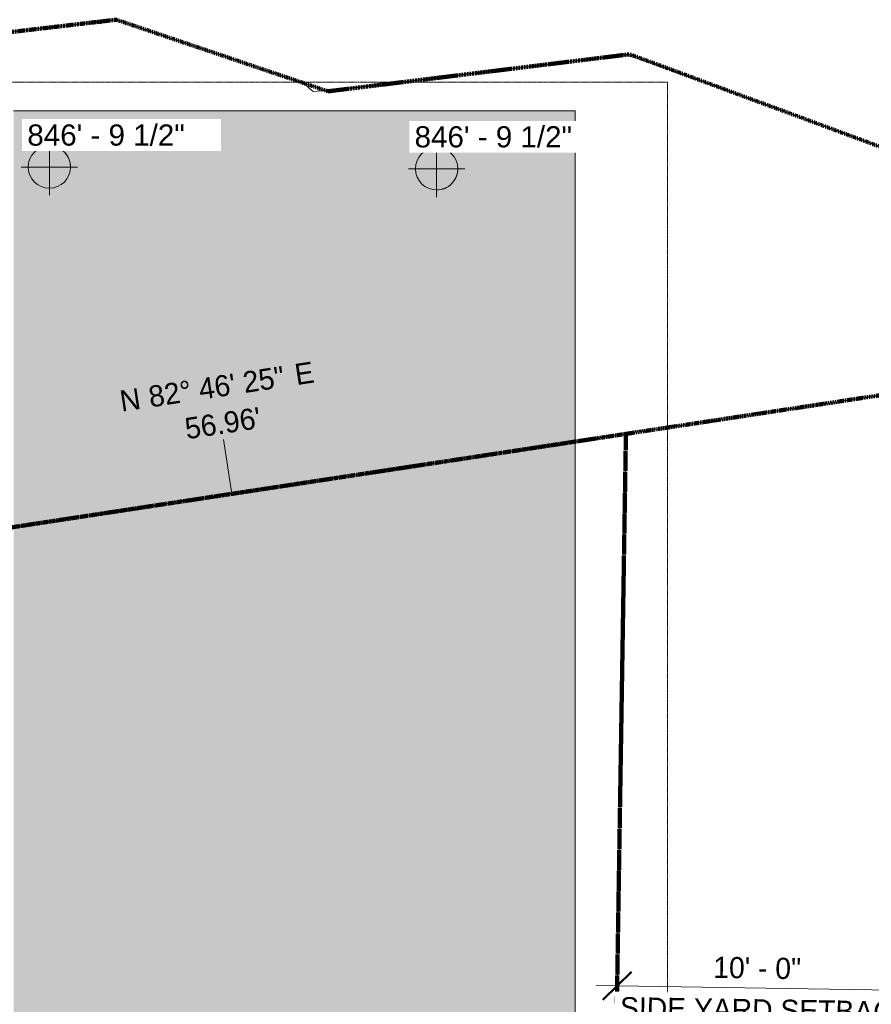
# Model space of a CAD drawing. Header units: inches. Extents: x -9465 to -7685, y 1648 to 3291.
# Tile 58 of 59: x -8642 to -8280, y 2763 to 3181. Entities that reach past the tile are written whole.
import ezdxf

# ---------------------------------------------------------------- set-up
doc = ezdxf.new("R2010")
doc.units = ezdxf.units.IN
doc.header["$MEASUREMENT"] = 0
for name, pattern in [('Aligning Line 1_8_', [0.25, 0.125, -0.125]), ('Double Dash 3_8_', [0.9999999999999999, 0.3749999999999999, -0.125, 0.125, -0.125, 0.125, -0.125]), ('Hidden', [0.2812499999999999, 0.1874999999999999, -0.09374999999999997])]:
    doc.linetypes.add(name, pattern=pattern)
for name, color, linetype, lineweight in [('A-ANNO-DIMS', 211, 'Continuous', 9), ('A-ANNO-DIMS-96', 211, 'Continuous', 9), ('A-DETL-1', 90, 'Hidden', 140), ('C-BLDG-PADS', 91, 'Continuous', 9), ('C-PROP-LINE-1', 91, 'Double Dash 3_8_', 211), ('C-PROP-LINE-IDEN', 91, 'Continuous', 9), ('C-TOPO', 7, 'Continuous', 9), ('G-ANNO-DIMS', 111, 'Continuous', 9), ('G-ANNO-SYMB', 111, 'Aligning Line 1_8_', 9)]:
    doc.layers.add(name, color=color, linetype=linetype, lineweight=lineweight)
doc.styles.add('Arial', font='arial.ttf', dxfattribs={"height": 9})
doc.styles.add('Century Gothic', font='ufonts.com_century-gothic.ttf', dxfattribs={"height": 8.999999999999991})
doc.dimstyles.new('OD__1__Tol__', dxfattribs={"dimscale": 12, "dimtxt": 9.39751442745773, "dimasz": 1, "dimexe": 0.75, "dimexo": 0.5000000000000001, "dimgap": 0.125, "dimtad": 1, "dimdec": 0, "dimzin": 3, "dimdsep": 46, "dimlunit": 4, "dimtxsty": 'Century Gothic', "dimblk1": 'OBLIQUE', "dimblk2": 'OBLIQUE', "dimsah": 1, "dimcen": 0.09, "dimdle": 0.75, "dimazin": 0, "dimtfac": 1, "dimtdec": 4, "dimtix": 1, "dimtmove": 0, "dimatfit": 3, "dimfxl": 1, "dimtvp": 1, "dimtfill": 1, "dimfrac": 2, "dimtolj": 1, "dimtzin": 0, "dimarcsym": 2})

# ---------------------------------------------------------------- blocks, each defined once
blk = doc.blocks.new('Family - ___-1038007-SITE PLAN - PROPOSED OVER EXISTING SURVEY')
at = {"layer": 'C-PROP-LINE-1'}
blk.add_line((-8939.569384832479, 2920.779096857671), (-8263.814077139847, 3023.510366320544), dxfattribs=at)
blk = doc.blocks.new('DIMBLOCK2-SITE PLAN - PROPOSED OVER EXISTING SURVEY')
at = {"layer": 'A-ANNO-DIMS-96'}
for p, q in [((-8387.888451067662, 2768.109615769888), (-8387.705932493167, 2779.593446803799)), ((-8267.90360444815, 2766.202633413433), (-8267.721085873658, 2777.686464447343)), ((-8258.86524605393, 2768.54457727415), (-8396.847819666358, 2770.737606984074)), ((-8387.848956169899, 2770.59458330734), (-8387.888451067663, 2768.109615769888)), ((-8267.86410955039, 2768.687600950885), (-8267.903604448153, 2766.202633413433))]:
    blk.add_line(p, q, dxfattribs=at)
at = {"layer": 'A-ANNO-DIMS-96', "lineweight": 50}
for p, q in [((-8387.848956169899, 2770.59458330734), (-8381.754364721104, 2776.498476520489)), ((-8267.86410955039, 2768.687600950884), (-8261.769518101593, 2774.591494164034)), ((-8387.848956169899, 2770.59458330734), (-8393.943547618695, 2764.69069009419)), ((-8267.86410955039, 2768.687600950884), (-8273.958700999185, 2762.783707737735))]:
    blk.add_line(p, q, dxfattribs=at)
at = {"layer": 'A-ANNO-DIMS-96', "color": 0, "insert": (-8346.889473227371, 2782.981076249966), "char_height": 8.999999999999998, "width": 46.18207090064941, "attachment_point": 1, "rotation": 359.089444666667, "line_spacing_factor": 0.9845015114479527, "style": 'Century Gothic', "bg_fill": 3, "box_fill_scale": 1.25, "bg_fill_color": 256, "bg_fill_true_color": 13158600, "bg_fill_transparency": 0}
blk.add_mtext('10\' - 0"', dxfattribs=at)
at = {"layer": 'A-ANNO-DIMS-96', "color": 0, "insert": (-8386.54691377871, 2765.841606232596), "char_height": 8.999999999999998, "width": 140.6942159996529, "attachment_point": 1, "rotation": 359.089444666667, "line_spacing_factor": 0.9845015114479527, "style": 'Century Gothic', "bg_fill": 3, "box_fill_scale": 1.25, "bg_fill_color": 256, "bg_fill_true_color": 13158600, "bg_fill_transparency": 0}
blk.add_mtext('SIDE YARD SETBACK', dxfattribs=at)
blk = doc.blocks.new('_Oblique')
at = {"color": 0, "linetype": 'ByBlock', "lineweight": -2}
blk.add_line((-0.5, -0.5), (0.5, 0.5), dxfattribs=at)
blk = doc.blocks.new('Spot Elevations - Spot Elevation - Target Filled-49714-SITE PLAN - PROPOSED OVER EXISTING SURVEY')
at = {"layer": 'G-ANNO-DIMS'}
h = blk.add_hatch(color=256, dxfattribs=at)
edge = h.paths.add_edge_path(flags=0)
edge.add_line((1.249000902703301e-16, 0), (-0.09374999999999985, 0))
edge.add_arc((5.724587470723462e-16, -3.434752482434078e-16), 0.09375000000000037, 90.00000000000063, 180.0000000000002, ccw=False)
edge.add_line((1.249000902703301e-16, 0.09375000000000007), (1.249000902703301e-16, 0))
h = blk.add_hatch(color=256, dxfattribs=at)
edge = h.paths.add_edge_path(flags=0)
edge.add_line((1.249000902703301e-16, 0), (0.09375000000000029, 0))
edge.add_arc((2.289834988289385e-16, 6.245004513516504e-17), 0.09374999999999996, 269.99999999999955, 359.99999999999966, ccw=False)
edge.add_line((1.249000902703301e-16, -0.09375), (1.249000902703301e-16, 0))
for p, q in [((-2.706168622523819e-16, 0.1243846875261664), (-2.706168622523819e-16, -0.125)), ((1.249000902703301e-16, 0), (1.249000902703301e-16, 0.09375000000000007)), ((0.1250000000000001, 7.067913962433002e-16), (-0.1249999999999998, 7.067913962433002e-16)), ((-0.09374999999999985, 0), (1.249000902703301e-16, 0)), ((1.249000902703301e-16, 0), (1.249000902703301e-16, -0.09375)), ((0.09375000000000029, 0), (1.249000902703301e-16, 0))]:
    blk.add_line(p, q, dxfattribs=at)
blk.add_circle((1.249000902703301e-16, 0), 0.09375000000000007, dxfattribs=at)
for centre, radius, start, end in [((5.724587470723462e-16, -3.434752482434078e-16), 0.09375000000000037, 90.00000000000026, 179.9999999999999), ((2.289834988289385e-16, 6.245004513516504e-17), 0.09374999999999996, 269.9999999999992, 359.9999999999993)]:
    blk.add_arc(centre, radius, start, end, dxfattribs=at)

msp = doc.modelspace()

# ---------------------------------------------------------------- hatches: boundary and pattern name
at = {"layer": 'C-BLDG-PADS'}
h = msp.add_hatch(dxfattribs=at)
h.set_pattern_fill('FP_32', color=256, style=0, pattern_type=2)
h.set_pattern_definition([(0, (0, -1.446), (15.36, 3.839), [1.267, -10.253, 1.267, -10.253, -61.44]), (0, (0, -1.446), (15.36, 3.839), [-23.04, 1.267, -21.773, 1.267, -10.253, -26.88]), (0, (0, -1.446), (15.36, 3.839), [-57.6, 1.267, -6.412999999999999, 1.267, -17.933]), (120.005, (5.76, 0.473), (-11.00553063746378, 11.37945778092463), [1.267, -10.251, 1.267, -10.251, -61.42999999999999]), (120.005, (5.76, 0.473), (-11.00553063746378, 11.37945778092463), [-23.03599999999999, 1.267, -21.769, 1.267, -10.251, -26.87599999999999]), (120.005, (5.76, 0.473), (-11.00553063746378, 11.37945778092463), [-57.59099999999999, 1.267, -6.412, 1.267, -17.93]), (239.995, (7.68, 8.152000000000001), (-4.354290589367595, -15.21917220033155), [1.267, -10.251, 1.267, -10.251, -61.43]), (239.995, (7.68, 8.152000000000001), (-4.354290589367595, -15.21917220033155), [-23.036, 1.267, -21.769, 1.267, -10.251, -26.876]), (239.995, (7.68, 8.152000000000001), (-4.354290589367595, -15.21917220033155), [-57.591, 1.267, -6.412000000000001, 1.267, -17.93])])
h.paths.add_polyline_path([(-8432.56938133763, 2648.836683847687), (-8405.668945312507, 2648.836683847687), (-8405.668945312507, 3142.597173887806), (-8644.569381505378, 3142.597173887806), (-8644.569381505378, 2715.836683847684), (-8432.56938133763, 2715.836683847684), (-8432.56938133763, 2649.428793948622)], flags=0)

# ---------------------------------------------------------------- linework, layer by layer
at = {"layer": 'A-DETL-1'}
for p, q in [((-8899.092275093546, 3146.341493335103), (-8600.889976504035, 3181.306855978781)), ((-8600.889976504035, 3181.306855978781), (-8510.858713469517, 3150.863465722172)), ((-8510.858713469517, 3150.863465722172), (-8382.463137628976, 3166.609357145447)), ((-8382.463137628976, 3166.609357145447), (-8207.009462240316, 3101.80736915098)), ((-8384.119915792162, 3005.220947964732), (-8879.569384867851, 2929.900558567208)), ((-8400.309640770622, 1986.584534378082), (-8384.119915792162, 3005.220947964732))]:
    msp.add_line(p, q, dxfattribs=at)
at = {"layer": 'C-BLDG-PADS'}
for p, q in [((-8405.668616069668, 3142.597173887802), (-8644.569381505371, 3142.597173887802)), ((-8405.668616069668, 3103.002109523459), (-8405.668616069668, 3142.597173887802))]:
    msp.add_line(p, q, dxfattribs=at)
at = {"layer": 'C-PROP-LINE-IDEN'}
msp.add_line((-8551.724530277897, 2979.740963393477), (-8555.228200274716, 3002.78773006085), dxfattribs=at)
at = {"layer": 'C-TOPO'}
for p, q in [((-8601.193359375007, 3181.209594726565), (-8602.909423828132, 3181.125000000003)), ((-8602.909423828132, 3181.125000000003), (-8601.193359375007, 3181.209594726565)), ((-8597.447021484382, 3180.042480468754), (-8601.193359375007, 3181.209594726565)), ((-8601.193359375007, 3181.209594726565), (-8597.447021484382, 3180.042480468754)), ((-8625.093750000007, 3178.45642089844), (-8642.617675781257, 3176.41003417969)), ((-8642.617675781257, 3176.41003417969), (-8625.093750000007, 3178.45642089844)), ((-8613.656982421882, 3179.783935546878), (-8625.093750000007, 3178.45642089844)), ((-8625.093750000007, 3178.45642089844), (-8613.656982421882, 3179.783935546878)), ((-8609.517333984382, 3180.249755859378), (-8613.656982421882, 3179.783935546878)), ((-8613.656982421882, 3179.783935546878), (-8609.517333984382, 3180.249755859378)), ((-8608.605468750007, 3179.84802246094), (-8609.517333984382, 3180.249755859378)), ((-8609.517333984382, 3180.249755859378), (-8608.605468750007, 3179.84802246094)), ((-8607.703125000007, 3179.486938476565), (-8608.605468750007, 3179.84802246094)), ((-8608.605468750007, 3179.84802246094), (-8607.703125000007, 3179.486938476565)), ((-8606.442626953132, 3179.979492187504), (-8607.703125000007, 3179.486938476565)), ((-8607.703125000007, 3179.486938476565), (-8606.442626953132, 3179.979492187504)), ((-8604.580810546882, 3180.714843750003), (-8606.442626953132, 3179.979492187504)), ((-8606.442626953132, 3179.979492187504), (-8604.580810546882, 3180.714843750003)), ((-8602.909423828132, 3181.125000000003), (-8604.580810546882, 3180.714843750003)), ((-8604.580810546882, 3180.714843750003), (-8602.909423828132, 3181.125000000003)), ((-8588.339355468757, 3177.02966308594), (-8597.447021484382, 3180.042480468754)), ((-8597.447021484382, 3180.042480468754), (-8588.339355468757, 3177.02966308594)), ((-8575.649414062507, 3172.772094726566), (-8588.339355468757, 3177.02966308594)), ((-8588.339355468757, 3177.02966308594), (-8575.649414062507, 3172.772094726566)), ((-8561.156250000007, 3167.871093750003), (-8575.649414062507, 3172.772094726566)), ((-8575.649414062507, 3172.772094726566), (-8561.156250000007, 3167.871093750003)), ((-8546.637451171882, 3162.928344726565), (-8561.156250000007, 3167.871093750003)), ((-8561.156250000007, 3167.871093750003), (-8546.637451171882, 3162.928344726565)), ((-8396.512939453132, 3164.891235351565), (-8401.086914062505, 3164.325439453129)), ((-8401.086914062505, 3164.325439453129), (-8396.512939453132, 3164.891235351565)), ((-8394.430664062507, 3165.298095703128), (-8396.512939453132, 3164.891235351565)), ((-8396.512939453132, 3164.891235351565), (-8394.430664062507, 3165.298095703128)), ((-8392.347656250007, 3165.705322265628), (-8394.430664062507, 3165.298095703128)), ((-8394.430664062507, 3165.298095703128), (-8392.347656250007, 3165.705322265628)), ((-8389.038574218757, 3166.436279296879), (-8392.347656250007, 3165.705322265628)), ((-8392.347656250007, 3165.705322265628), (-8389.038574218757, 3166.436279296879)), ((-8387.001708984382, 3166.448730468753), (-8389.038574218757, 3166.436279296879)), ((-8389.038574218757, 3166.436279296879), (-8387.001708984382, 3166.448730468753)), ((-8384.964843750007, 3166.461547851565), (-8387.001708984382, 3166.448730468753)), ((-8387.001708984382, 3166.448730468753), (-8384.964843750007, 3166.461547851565)), ((-8384.923095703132, 3166.448730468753), (-8384.964843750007, 3166.461547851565)), ((-8384.964843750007, 3166.461547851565), (-8384.923095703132, 3166.448730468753)), ((-8384.634521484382, 3166.360473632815), (-8384.923095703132, 3166.448730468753)), ((-8384.923095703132, 3166.448730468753), (-8384.634521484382, 3166.360473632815)), ((-8379.900878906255, 3164.911743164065), (-8384.634521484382, 3166.360473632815)), ((-8384.634521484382, 3166.360473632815), (-8379.900878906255, 3164.911743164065)), ((-8368.398925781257, 3160.916015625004), (-8379.900878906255, 3164.911743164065)), ((-8379.900878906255, 3164.911743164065), (-8368.398925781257, 3160.916015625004)), ((-8533.872070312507, 3158.545532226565), (-8546.637451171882, 3162.928344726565)), ((-8546.637451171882, 3162.928344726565), (-8533.872070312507, 3158.545532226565)), ((-8424.472412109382, 3161.46716308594), (-8440.642089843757, 3159.507934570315)), ((-8440.642089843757, 3159.507934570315), (-8424.472412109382, 3161.46716308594)), ((-8410.847167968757, 3163.128295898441), (-8424.472412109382, 3161.46716308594)), ((-8424.472412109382, 3161.46716308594), (-8410.847167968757, 3163.128295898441)), ((-8401.086914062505, 3164.325439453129), (-8410.847167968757, 3163.128295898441)), ((-8410.847167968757, 3163.128295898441), (-8401.086914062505, 3164.325439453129)), ((-8351.904785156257, 3155.015258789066), (-8368.398925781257, 3160.916015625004)), ((-8368.398925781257, 3160.916015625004), (-8351.904785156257, 3155.015258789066)), ((-8524.639160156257, 3155.323242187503), (-8533.872070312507, 3158.545532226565)), ((-8533.872070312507, 3158.545532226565), (-8524.639160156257, 3155.323242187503)), ((-8458.034179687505, 3157.417968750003), (-8475.327392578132, 3155.363891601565)), ((-8475.327392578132, 3155.363891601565), (-8458.034179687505, 3157.417968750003)), ((-8440.642089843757, 3159.507934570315), (-8458.034179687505, 3157.417968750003)), ((-8458.034179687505, 3157.417968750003), (-8440.642089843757, 3159.507934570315)), ((-8520.717041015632, 3153.863525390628), (-8524.639160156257, 3155.323242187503)), ((-8524.639160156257, 3155.323242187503), (-8520.717041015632, 3153.863525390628)), ((-8518.921875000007, 3152.181152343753), (-8520.717041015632, 3153.863525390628)), ((-8520.717041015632, 3153.863525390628), (-8518.921875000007, 3152.181152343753)), ((-8517.089355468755, 3150.842651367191), (-8518.921875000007, 3152.181152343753)), ((-8518.921875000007, 3152.181152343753), (-8517.089355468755, 3150.842651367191)), ((-8504.333496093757, 3152.03063964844), (-8513.403076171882, 3151.085083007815)), ((-8513.403076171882, 3151.085083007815), (-8504.333496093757, 3152.03063964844)), ((-8491.201171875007, 3153.512329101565), (-8504.333496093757, 3152.03063964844)), ((-8504.333496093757, 3152.03063964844), (-8491.201171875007, 3153.512329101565)), ((-8487.049804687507, 3153.99645996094), (-8491.201171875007, 3153.512329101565)), ((-8491.201171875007, 3153.512329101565), (-8487.049804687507, 3153.99645996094)), ((-8475.327392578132, 3155.363891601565), (-8487.049804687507, 3153.99645996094)), ((-8487.049804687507, 3153.99645996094), (-8475.327392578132, 3155.363891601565)), ((-8331.865722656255, 3147.752197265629), (-8351.904785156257, 3155.015258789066)), ((-8351.904785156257, 3155.015258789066), (-8331.865722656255, 3147.752197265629)), ((-8513.403076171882, 3151.085083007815), (-8517.089355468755, 3150.842651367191)), ((-8517.089355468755, 3150.842651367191), (-8513.403076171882, 3151.085083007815)), ((-8309.727539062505, 3139.667724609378), (-8331.865722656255, 3147.752197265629)), ((-8331.865722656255, 3147.752197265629), (-8309.727539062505, 3139.667724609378)), ((-8286.93676757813, 3131.304565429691), (-8309.727539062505, 3139.667724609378)), ((-8309.727539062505, 3139.667724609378), (-8286.93676757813, 3131.304565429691)), ((-8271.008789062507, 3125.438598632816), (-8286.93676757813, 3131.304565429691)), ((-8286.93676757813, 3131.304565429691), (-8271.008789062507, 3125.438598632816)), ((-8405.668945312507, 3103.002035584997), (-8405.668945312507, 3098.063964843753)), ((-8405.668945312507, 3098.063964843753), (-8405.668945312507, 3077.772216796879)), ((-8405.668945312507, 3077.772216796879), (-8405.668945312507, 3013.970397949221)), ((-8405.668945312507, 3013.970397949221), (-8405.668945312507, 3011.536743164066)), ((-8405.668945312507, 3011.536743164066), (-8405.668945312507, 3009.77819824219)), ((-8405.668945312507, 3009.77819824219), (-8405.668945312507, 3007.217285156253)), ((-8405.668945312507, 3007.217285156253), (-8405.668945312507, 2890.976257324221)), ((-8405.668945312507, 2890.976257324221), (-8405.668945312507, 2855.956970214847)), ((-8405.668945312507, 2855.956970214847), (-8405.668945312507, 2811.530639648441)), ((-8405.668945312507, 2811.530639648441), (-8405.668945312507, 2690.992309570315))]:
    msp.add_line(p, q, dxfattribs=at)
at = {"layer": 'G-ANNO-SYMB'}
for p, q in [((-8903.858778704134, 3154.737542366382), (-8366.41869555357, 3154.737542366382)), ((-8366.41869555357, 3154.737542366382), (-8366.418695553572, 1924.908000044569))]:
    msp.add_line(p, q, dxfattribs=at)

# ---------------------------------------------------------------- block references
at = {"layer": 'C-PROP-LINE-1'}
msp.add_blockref('Family - ___-1038007-SITE PLAN - PROPOSED OVER EXISTING SURVEY', (0, 0), dxfattribs=at)
at = {"layer": 'G-ANNO-DIMS', "extrusion": (0, 0, -1), "xscale": 95.99999999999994, "yscale": 95.99999999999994, "zscale": 95.99999999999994, "rotation": 180}
msp.add_blockref('Spot Elevations - Spot Elevation - Target Filled-49714-SITE PLAN - PROPOSED OVER EXISTING SURVEY', (8629.355599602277, 3118.662273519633), dxfattribs=at)
at = {"layer": 'G-ANNO-DIMS', "xscale": 95.99999999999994, "yscale": 95.99999999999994, "zscale": 95.99999999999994}
msp.add_blockref('Spot Elevations - Spot Elevation - Target Filled-49714-SITE PLAN - PROPOSED OVER EXISTING SURVEY', (-8464.642924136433, 3117.916623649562), dxfattribs=at)

# ---------------------------------------------------------------- texts
at = {"layer": 'C-PROP-LINE-IDEN', "char_height": 8.999999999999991, "attachment_point": 1, "rotation": 8.64416688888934, "style": 'Century Gothic'}
for s, insert, width in [('82° 46\' 25"', (-8587.747638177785, 3025.38623648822), 73.32599999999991), ('E', (-8525.578315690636, 3034.837488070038), 8.18099999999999), ('N', (-8599.97580563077, 3023.527257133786), 11.51399999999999), ("56.96'", (-8572.286191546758, 3011.822649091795), 41.20799999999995)]:
    msp.add_mtext(s, dxfattribs=dict(at, insert=insert, width=width))

# ---------------------------------------------------------------- next in the draw order: texts
at = {"layer": 'G-ANNO-DIMS', "char_height": 9, "width": 80.10559540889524, "attachment_point": 1, "line_spacing_factor": 0.9417779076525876, "style": 'Arial', "bg_fill": 3, "box_fill_scale": 1.25, "bg_fill_color": 256, "bg_fill_true_color": 13158600, "bg_fill_transparency": 0}
for insert in [(-8638.732931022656, 3136.770140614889), (-8474.020255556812, 3136.024490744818)]:
    msp.add_mtext('846\' - 9 1/2"', dxfattribs=dict(at, insert=insert))

# ---------------------------------------------------------------- next in the draw order: dimensions: what is measured, and where the dimension line sits
at = {"layer": 'A-ANNO-DIMS'}
dim = msp.add_linear_dim(base=(-8387.8489561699, 2770.594583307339), p1=(-8267.998953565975, 2760.20339108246), p2=(-8387.983800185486, 2762.110373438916), angle=359.0894446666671, text='<>\\XSIDE YARD SETBACK', dimstyle='OD__1__Tol__', override={"dimpost": '<>', "dimfxl": 120.000000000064}, dxfattribs=at)
dim.commit()
dim.dimension.update_dxf_attribs({"geometry": 'DIMBLOCK2-SITE PLAN - PROPOSED OVER EXISTING SURVEY', "text_midpoint": (-8327.856532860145, 2769.641092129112)})

doc.saveas('drawing.dxf')
